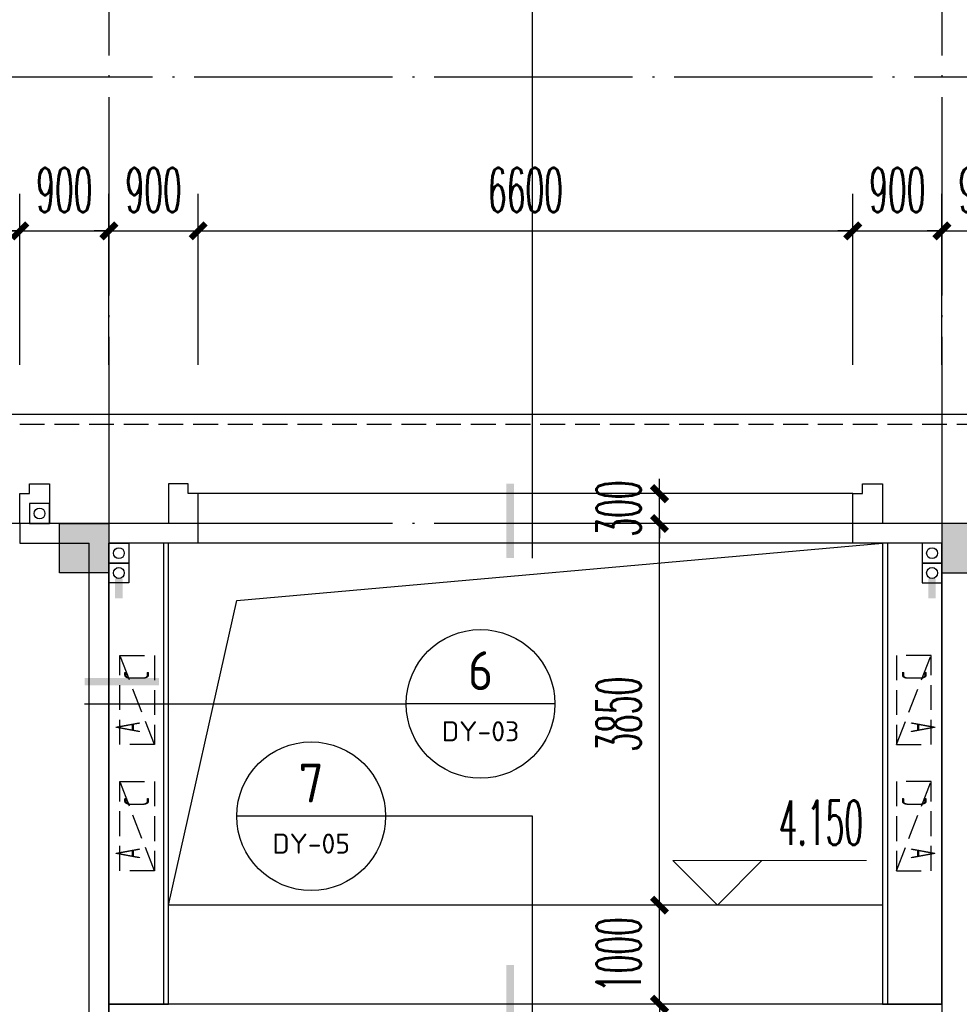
# Model space of a CAD drawing. Extents: x 1779708 to 7299578, y -1121471 to 88434.
# Tile 172 of 256: x 4481917 to 4491392, y -1014693 to -1004763. Entities that reach past the tile are written whole.
import ezdxf
from ezdxf.enums import TextEntityAlignment as Align

# ---------------------------------------------------------------- set-up
doc = ezdxf.new("R2010")
doc.units = 0
doc.header["$LTSCALE"] = 1000
doc.header["$MEASUREMENT"] = 0
doc.linetypes.add('DASH', pattern=[0.35, 0.25, -0.1])
doc.linetypes.add('DOTE', pattern=[2.42, 2, -0.2, 0.02, -0.2])
doc.layers.get('0').update_dxf_attribs({"linetype": 'CONTINUOUS'})
doc.layers.get('Defpoints').update_dxf_attribs({"linetype": 'CONTINUOUS'})
for name, color, linetype in [('11111111111111111111111111111', 50, 'DASH'), ('DIM_IDEN', 3, 'CONTINUOUS'), ('DIM_污水', 3, 'CONTINUOUS'), ('DOTE', 1, 'DOTE'), ('P_PS_DIM', 1, 'CONTINUOUS'), ('PIPE-雨水', 4, 'CONTINUOUS'), ('PUB_DIM', 3, 'CONTINUOUS'), ('PUB_TEXT', 7, 'CONTINUOUS'), ('WALL', 255, 'CONTINUOUS'), ('修改', 6, 'CONTINUOUS'), ('墙柱', 2, 'CONTINUOUS'), ('室外构件', 4, 'CONTINUOUS'), ('栏杆', 6, 'CONTINUOUS'), ('看线', 3, 'CONTINUOUS'), ('空调机位表示', 70, 'CONTINUOUS')]:
    doc.layers.add(name, color=color, linetype=linetype)
doc.layers.add('DIM_ELEV', color=3, linetype='CONTINUOUS', lineweight=13)
doc.styles.add('_TCH_DIM', font='SIMPLEX.shx', dxfattribs={"width": 0.7, "bigfont": 'GBCBIG.shx'})
doc.styles.add('_TCH_DIM_T3', font='SIMPLEX.shx', dxfattribs={"width": 0.494118, "bigfont": 'GBCBIG.shx'})
doc.styles.get("Standard").update_dxf_attribs({"font": 'GBENOR', "bigfont": 'GBCBIG'})
doc.dimstyles.new('_TCH_ARCH&&150', dxfattribs={"dimtxt": 446.25, "dimasz": 150, "dimexe": 375, "dimexo": 450, "dimgap": 189.375, "dimtad": 1, "dimdec": 0, "dimzin": 0, "dimdsep": 46, "dimtxsty": '_TCH_DIM_T3', "dimblk": 'ARCHTICK', "dimcen": 0.09, "dimdle": 225, "dimclrt": 7, "dimazin": 2, "dimtfac": 1, "dimtdec": 0, "dimtix": 1, "dimtmove": 2, "dimatfit": 3, "dimfxl": 250, "dimtolj": 1, "dimtzin": 0, "dimarcsym": 0})

# ---------------------------------------------------------------- blocks, each defined once
blk = doc.blocks.new('A$C159220C3')
at = {"layer": 'DOTE'}
for p, q in [((42800, 149200), (42800, 7200)), ((51200, 149200), (51200, 7200)), ((86800, 64700), (7200, 64700)), ((86800, 60200), (7200, 60200))]:
    blk.add_line(p, q, dxfattribs=at)
blk = doc.blocks.new('A$C46E9187A')
at = {"layer": '空调机位表示', "linetype": 'DASH'}
blk.add_lwpolyline([(0, 0), (0, 350), (900, 350), (900, 0)], close=True, dxfattribs=at)
blk.add_lwpolyline([(0, 0), (900, 350)], dxfattribs=at)
at = {"layer": '空调机位表示', "width": 0.6}
for s, p in [('A', (117.7, 145)), ('C', (650.6, 55.4))]:
    blk.add_text(s, height=250, dxfattribs=at).set_placement(p)
blk = doc.blocks.new('a1')
at = {"layer": '11111111111111111111111111111'}
for p, q in [((59122, 49135.6), (59122, 48935.6)), ((59322, 49135.6), (59122, 49135.6)), ((59322, 48935.6), (59322, 49135.6)), ((59122, 48935.6), (59322, 48935.6))]:
    blk.add_line(p, q, dxfattribs=at)
blk = doc.blocks.new('_ArchTick')
at = {"color": 0, "linetype": 'ByBlock', "const_width": 0.4}
blk.add_lwpolyline([(-0.5, -0.5), (0.5, 0.5)], dxfattribs=at)
blk = doc.blocks.new('*D5086')
at = {"layer": 'Defpoints', "color": 0, "transparency": 16777216}
for p in [(4492117.1, -1006893.3), (4491217.1, -1008693.3), (4492117.1, -1008693.3)]:
    blk.add_point(p, dxfattribs=at)
at = {"layer": 'PUB_DIM', "color": 0, "lineweight": -2, "transparency": 16777216}
for p, q in [((4491217.1, -1008243.3), (4491217.1, -1006518.3)), ((4492117.1, -1008243.3), (4492117.1, -1006518.3)), ((4491217.1, -1006893.3), (4491067.1, -1006893.3)), ((4491217.1, -1006893.3), (4492117.1, -1006893.3)), ((4492117.1, -1006893.3), (4492267.1, -1006893.3))]:
    blk.add_line(p, q, dxfattribs=at)
at = {"layer": 'PUB_DIM', "color": 0, "lineweight": -2, "transparency": 16777216, "xscale": 150, "yscale": 150, "zscale": 150}
blk.add_blockref('_ArchTick', (4491217.1, -1006893.3), dxfattribs=at)
at = {"layer": 'PUB_DIM', "color": 0, "lineweight": -2, "transparency": 16777216, "xscale": 150, "yscale": 150, "zscale": 150, "rotation": 180}
blk.add_blockref('_ArchTick', (4492117.1, -1006893.3), dxfattribs=at)
at = {"layer": 'PUB_DIM', "color": 7, "transparency": 16777216, "insert": (4491667.1, -1006480.8), "char_height": 446.25, "attachment_point": 5, "style": '_TCH_DIM_T3'}
blk.add_mtext('\\A1;900', dxfattribs=at)
blk = doc.blocks.new('*D5087')
at = {"layer": 'Defpoints', "color": 0, "transparency": 16777216}
for p in [(4491217.1, -1006893.3), (4490317.1, -1008693.3), (4491217.1, -1008693.3)]:
    blk.add_point(p, dxfattribs=at)
at = {"layer": 'PUB_DIM', "color": 0, "lineweight": -2, "transparency": 16777216}
for p, q in [((4490317.1, -1008243.3), (4490317.1, -1006518.3)), ((4491217.1, -1008243.3), (4491217.1, -1006518.3)), ((4490317.1, -1006893.3), (4490167.1, -1006893.3)), ((4490317.1, -1006893.3), (4491217.1, -1006893.3)), ((4491217.1, -1006893.3), (4491367.1, -1006893.3))]:
    blk.add_line(p, q, dxfattribs=at)
at = {"layer": 'PUB_DIM', "color": 0, "lineweight": -2, "transparency": 16777216, "xscale": 150, "yscale": 150, "zscale": 150}
blk.add_blockref('_ArchTick', (4490317.1, -1006893.3), dxfattribs=at)
at = {"layer": 'PUB_DIM', "color": 0, "lineweight": -2, "transparency": 16777216, "xscale": 150, "yscale": 150, "zscale": 150, "rotation": 180}
blk.add_blockref('_ArchTick', (4491217.1, -1006893.3), dxfattribs=at)
at = {"layer": 'PUB_DIM', "color": 7, "transparency": 16777216, "insert": (4490767.1, -1006480.8), "char_height": 446.25, "attachment_point": 5, "style": '_TCH_DIM_T3'}
blk.add_mtext('\\A1;900', dxfattribs=at)
blk = doc.blocks.new('*D5088')
at = {"layer": 'Defpoints', "color": 0, "transparency": 16777216}
for p in [(4490317.1, -1006893.3), (4483717.1, -1008693.3), (4490317.1, -1008693.3)]:
    blk.add_point(p, dxfattribs=at)
at = {"layer": 'PUB_DIM', "color": 0, "lineweight": -2, "transparency": 16777216}
for p, q in [((4483717.1, -1008243.3), (4483717.1, -1006518.3)), ((4490317.1, -1008243.3), (4490317.1, -1006518.3)), ((4483492.1, -1006893.3), (4490542.1, -1006893.3))]:
    blk.add_line(p, q, dxfattribs=at)
at = {"layer": 'PUB_DIM', "color": 0, "lineweight": -2, "transparency": 16777216, "xscale": 150, "yscale": 150, "zscale": 150, "rotation": 180}
blk.add_blockref('_ArchTick', (4483717.1, -1006893.3), dxfattribs=at)
at = {"layer": 'PUB_DIM', "color": 0, "lineweight": -2, "transparency": 16777216, "xscale": 150, "yscale": 150, "zscale": 150}
blk.add_blockref('_ArchTick', (4490317.1, -1006893.3), dxfattribs=at)
at = {"layer": 'PUB_DIM', "color": 7, "transparency": 16777216, "insert": (4487017.1, -1006480.8), "char_height": 446.25, "attachment_point": 5, "style": '_TCH_DIM_T3'}
blk.add_mtext('\\A1;6600', dxfattribs=at)
blk = doc.blocks.new('*D5089')
at = {"layer": 'Defpoints', "color": 0, "transparency": 16777216}
for p in [(4483717.1, -1006893.3), (4482817.1, -1008693.3), (4483717.1, -1008693.3)]:
    blk.add_point(p, dxfattribs=at)
at = {"layer": 'PUB_DIM', "color": 0, "lineweight": -2, "transparency": 16777216}
for p, q in [((4482817.1, -1008243.3), (4482817.1, -1006518.3)), ((4483717.1, -1008243.3), (4483717.1, -1006518.3)), ((4482817.1, -1006893.3), (4482667.1, -1006893.3)), ((4482817.1, -1006893.3), (4483717.1, -1006893.3)), ((4483717.1, -1006893.3), (4483867.1, -1006893.3))]:
    blk.add_line(p, q, dxfattribs=at)
at = {"layer": 'PUB_DIM', "color": 0, "lineweight": -2, "transparency": 16777216, "xscale": 150, "yscale": 150, "zscale": 150}
blk.add_blockref('_ArchTick', (4482817.1, -1006893.3), dxfattribs=at)
at = {"layer": 'PUB_DIM', "color": 0, "lineweight": -2, "transparency": 16777216, "xscale": 150, "yscale": 150, "zscale": 150, "rotation": 180}
blk.add_blockref('_ArchTick', (4483717.1, -1006893.3), dxfattribs=at)
at = {"layer": 'PUB_DIM', "color": 7, "transparency": 16777216, "insert": (4483267.1, -1006480.8), "char_height": 446.25, "attachment_point": 5, "style": '_TCH_DIM_T3'}
blk.add_mtext('\\A1;900', dxfattribs=at)
blk = doc.blocks.new('*D5090')
at = {"layer": 'Defpoints', "color": 0, "transparency": 16777216}
for p in [(4482817.1, -1006893.3), (4481917.1, -1008693.3), (4482817.1, -1008693.3)]:
    blk.add_point(p, dxfattribs=at)
at = {"layer": 'PUB_DIM', "color": 0, "lineweight": -2, "transparency": 16777216}
for p, q in [((4481917.1, -1008243.3), (4481917.1, -1006518.3)), ((4482817.1, -1008243.3), (4482817.1, -1006518.3)), ((4481917.1, -1006893.3), (4481767.1, -1006893.3)), ((4481917.1, -1006893.3), (4482817.1, -1006893.3)), ((4482817.1, -1006893.3), (4482967.1, -1006893.3))]:
    blk.add_line(p, q, dxfattribs=at)
at = {"layer": 'PUB_DIM', "color": 0, "lineweight": -2, "transparency": 16777216, "xscale": 150, "yscale": 150, "zscale": 150}
blk.add_blockref('_ArchTick', (4481917.1, -1006893.3), dxfattribs=at)
at = {"layer": 'PUB_DIM', "color": 0, "lineweight": -2, "transparency": 16777216, "xscale": 150, "yscale": 150, "zscale": 150, "rotation": 180}
blk.add_blockref('_ArchTick', (4482817.1, -1006893.3), dxfattribs=at)
at = {"layer": 'PUB_DIM', "color": 7, "transparency": 16777216, "insert": (4482367.1, -1006480.8), "char_height": 446.25, "attachment_point": 5, "style": '_TCH_DIM_T3'}
blk.add_mtext('\\A1;900', dxfattribs=at)
blk = doc.blocks.new('*D5091')
at = {"layer": 'Defpoints', "color": 0, "transparency": 16777216}
for p in [(4481917.1, -1006893.3), (4475317.1, -1008693.3), (4481917.1, -1008693.3)]:
    blk.add_point(p, dxfattribs=at)
at = {"layer": 'PUB_DIM', "color": 0, "lineweight": -2, "transparency": 16777216}
for p, q in [((4475317.1, -1008243.3), (4475317.1, -1006518.3)), ((4481917.1, -1008243.3), (4481917.1, -1006518.3)), ((4475092.1, -1006893.3), (4482142.1, -1006893.3))]:
    blk.add_line(p, q, dxfattribs=at)
at = {"layer": 'PUB_DIM', "color": 0, "lineweight": -2, "transparency": 16777216, "xscale": 150, "yscale": 150, "zscale": 150, "rotation": 180}
blk.add_blockref('_ArchTick', (4475317.1, -1006893.3), dxfattribs=at)
at = {"layer": 'PUB_DIM', "color": 0, "lineweight": -2, "transparency": 16777216, "xscale": 150, "yscale": 150, "zscale": 150}
blk.add_blockref('_ArchTick', (4481917.1, -1006893.3), dxfattribs=at)
at = {"layer": 'PUB_DIM', "color": 7, "transparency": 16777216, "insert": (4478617.1, -1006480.8), "char_height": 446.25, "attachment_point": 5, "style": '_TCH_DIM_T3'}
blk.add_mtext('\\A1;6600', dxfattribs=at)
blk = doc.blocks.new('*D6795')
at = {"layer": 'Defpoints', "color": 0, "transparency": 16777216}
for p in [(4488368.9, -1009543.3), (4490317.1, -1009543.3), (4490317.1, -1009843.3)]:
    blk.add_point(p, dxfattribs=at)
at = {"layer": 'PUB_DIM', "color": 0, "lineweight": -2, "transparency": 16777216}
for p, q in [((4488368.9, -1009543.3), (4488368.9, -1009393.3)), ((4489867.1, -1009543.3), (4487993.9, -1009543.3)), ((4488368.9, -1009843.3), (4488368.9, -1009543.3)), ((4489867.1, -1009843.3), (4487993.9, -1009843.3)), ((4488368.9, -1009843.3), (4488368.9, -1009993.3))]:
    blk.add_line(p, q, dxfattribs=at)
at = {"layer": 'PUB_DIM', "color": 0, "lineweight": -2, "transparency": 16777216, "xscale": 150, "yscale": 150, "zscale": 150}
for p, rotation in [((4488368.9, -1009543.3), 270), ((4488368.9, -1009843.3), 90)]:
    blk.add_blockref('_ArchTick', p, dxfattribs=dict(at, rotation=rotation))
at = {"layer": 'PUB_DIM', "color": 7, "transparency": 16777216, "insert": (4487956.4, -1009693.3), "char_height": 446.25, "attachment_point": 5, "rotation": 90, "style": '_TCH_DIM_T3'}
blk.add_mtext('\\A1;300', dxfattribs=at)
blk = doc.blocks.new('*D6796')
at = {"layer": 'Defpoints', "color": 0, "transparency": 16777216}
for p in [(4488368.9, -1009843.3), (4490317.1, -1009843.3), (4490317.1, -1013693.3)]:
    blk.add_point(p, dxfattribs=at)
at = {"layer": 'PUB_DIM', "color": 0, "lineweight": -2, "transparency": 16777216}
for p, q in [((4488368.9, -1013918.3), (4488368.9, -1009618.3)), ((4489867.1, -1009843.3), (4487993.9, -1009843.3)), ((4489867.1, -1013693.3), (4487993.9, -1013693.3))]:
    blk.add_line(p, q, dxfattribs=at)
at = {"layer": 'PUB_DIM', "color": 0, "lineweight": -2, "transparency": 16777216, "xscale": 150, "yscale": 150, "zscale": 150}
for p, rotation in [((4488368.9, -1009843.3), 90), ((4488368.9, -1013693.3), 270)]:
    blk.add_blockref('_ArchTick', p, dxfattribs=dict(at, rotation=rotation))
at = {"layer": 'PUB_DIM', "color": 7, "transparency": 16777216, "insert": (4487956.4, -1011768.3), "char_height": 446.25, "attachment_point": 5, "rotation": 90, "style": '_TCH_DIM_T3'}
blk.add_mtext('\\A1;3850', dxfattribs=at)
blk = doc.blocks.new('*D6797')
at = {"layer": 'Defpoints', "color": 0, "transparency": 16777216}
for p in [(4488368.9, -1013693.3), (4490317.1, -1013693.3), (4490317.1, -1014693.3)]:
    blk.add_point(p, dxfattribs=at)
at = {"layer": 'PUB_DIM', "color": 0, "lineweight": -2, "transparency": 16777216}
for p, q in [((4488368.9, -1013693.3), (4488368.9, -1013543.3)), ((4489867.1, -1013693.3), (4487993.9, -1013693.3)), ((4488368.9, -1014693.3), (4488368.9, -1013693.3)), ((4489867.1, -1014693.3), (4487993.9, -1014693.3)), ((4488368.9, -1014693.3), (4488368.9, -1014843.3))]:
    blk.add_line(p, q, dxfattribs=at)
at = {"layer": 'PUB_DIM', "color": 0, "lineweight": -2, "transparency": 16777216, "xscale": 150, "yscale": 150, "zscale": 150}
for p, rotation in [((4488368.9, -1013693.3), 270), ((4488368.9, -1014693.3), 90)]:
    blk.add_blockref('_ArchTick', p, dxfattribs=dict(at, rotation=rotation))
at = {"layer": 'PUB_DIM', "color": 7, "transparency": 16777216, "insert": (4487956.4, -1014193.3), "char_height": 446.25, "attachment_point": 5, "rotation": 90, "style": '_TCH_DIM_T3'}
blk.add_mtext('\\A1;1000', dxfattribs=at)

msp = doc.modelspace()

# ---------------------------------------------------------------- hatches: boundary and pattern name
at = {"layer": '墙柱'}
h = msp.add_hatch(color=256, dxfattribs=at)
h.paths.add_polyline_path([(4476347.1, -937943.3), (4476347.1, -938243.3), (4475447.1, -938243.3), (4475447.1, -937943.3)])
h.paths.add_polyline_path([(4474277.1, -935643.3), (4474877.1, -935643.3), (4474877.1, -936043.3), (4474277.1, -936043.3)])
h.paths.add_polyline_path([(4524317.1, -1005043.3), (4524917.1, -1005043.3), (4524917.1, -1005643.3), (4524317.1, -1005643.3)])
h.paths.add_polyline_path([(4516217.1, -1005043.3), (4516817.1, -1005043.3), (4516817.1, -1005643.3), (4516217.1, -1005643.3)])
h.paths.add_polyline_path([(4524317.1, -995843.3), (4524917.1, -995843.3), (4524917.1, -996443.3), (4524317.1, -996443.3)])
h.paths.add_polyline_path([(4516217.1, -995843.3), (4516817.1, -995843.3), (4516817.1, -996443.3), (4516217.1, -996443.3)])
h.paths.add_polyline_path([(4524317.1, -987243.3), (4524917.1, -987243.3), (4524917.1, -987843.3), (4524317.1, -987843.3)])
h.paths.add_polyline_path([(4516217.1, -987243.3), (4516817.1, -987243.3), (4516817.1, -987843.3), (4516217.1, -987843.3)])
h.paths.add_polyline_path([(4524317.1, -978043.3), (4524917.1, -978043.3), (4524917.1, -978643.3), (4524317.1, -978643.3)])
h.paths.add_polyline_path([(4516217.1, -978043.3), (4516817.1, -978043.3), (4516817.1, -978643.3), (4516217.1, -978643.3)])
h.paths.add_polyline_path([(4449717.1, -973843.3), (4450217.1, -973843.3), (4450217.1, -973343.3), (4449717.1, -973343.3)])
h.paths.add_polyline_path([(4449717.1, -967593.3), (4450217.1, -967593.3), (4450217.1, -967093.3), (4449717.1, -967093.3)])
h.paths.add_polyline_path([(4449717.1, -961043.3), (4450217.1, -961043.3), (4450217.1, -960543.3), (4449717.1, -960543.3)])
h.paths.add_polyline_path([(4524117.1, -932143.3), (4524817.1, -932143.3), (4524817.1, -932643.3), (4524117.1, -932643.3)])
h.paths.add_polyline_path([(4474067.1, -964543.3), (4474767.1, -964543.3), (4474767.1, -964043.3), (4474067.1, -964043.3)])
h.paths.add_polyline_path([(4516067.1, -932143.3), (4516767.1, -932143.3), (4516767.1, -932643.3), (4516067.1, -932643.3)])
h.paths.add_polyline_path([(4474067.1, -932143.3), (4474767.1, -932143.3), (4474767.1, -932643.3), (4474067.1, -932643.3)])
h.paths.add_polyline_path([(4449717.1, -955193.3), (4450217.1, -955193.3), (4450217.1, -954693.3), (4449717.1, -954693.3)])
h.paths.add_polyline_path([(4503717.1, -922843.3), (4504217.1, -922843.3), (4504217.1, -923343.3), (4503717.1, -923343.3)])
h.paths.add_polyline_path([(4465817.1, -973843.3), (4466317.1, -973843.3), (4466317.1, -973343.3), (4465817.1, -973343.3)])
h.paths.add_polyline_path([(4474117.1, -973843.3), (4474717.1, -973843.3), (4474717.1, -973343.3), (4474117.1, -973343.3)])
h.paths.add_polyline_path([(4491217.1, -964643.3), (4491817.1, -964643.3), (4491817.1, -964043.3), (4491217.1, -964043.3)])
h.paths.add_polyline_path([(4507717.1, -955843.3), (4508317.1, -955843.3), (4508317.1, -955243.3), (4507717.1, -955243.3)])
h.paths.add_polyline_path([(4462217.1, -967693.3), (4462717.1, -967693.3), (4462717.1, -966993.3), (4462217.1, -966993.3)])
h.paths.add_polyline_path([(4515917.1, -959943.3), (4516417.1, -959943.3), (4516417.1, -959443.3), (4515917.1, -959443.3)])
h.paths.add_polyline_path([(4465717.1, -935643.3), (4466317.1, -935643.3), (4466317.1, -936143.3), (4465717.1, -936143.3)])
h.paths.add_polyline_path([(4469917.1, -942243.3), (4470417.1, -942243.3), (4470417.1, -942743.3), (4469917.1, -942743.3)])
h.paths.add_polyline_path([(4469917.1, -948843.3), (4470417.1, -948843.3), (4470417.1, -949343.3), (4469917.1, -949343.3)])
h.paths.add_polyline_path([(4462217.1, -954593.3), (4462717.1, -954593.3), (4462717.1, -955293.3), (4462217.1, -955293.3)])
h.paths.add_polyline_path([(4469917.1, -961043.3), (4470417.1, -961043.3), (4470417.1, -960543.3), (4469917.1, -960543.3)])
h.paths.add_polyline_path([(4462217.1, -973843.3), (4462717.1, -973843.3), (4462717.1, -973343.3), (4462217.1, -973343.3)])
h.paths.add_polyline_path([(4504117.1, -947343.3), (4503617.1, -947343.3), (4503617.1, -947843.3), (4504117.1, -947843.3)])
h.paths.add_polyline_path([(4524117.1, -964543.3), (4524817.1, -964543.3), (4524817.1, -964043.3), (4524117.1, -964043.3)])
h.paths.add_polyline_path([(4457617.1, -935643.3), (4458117.1, -935643.3), (4458117.1, -936143.3), (4457617.1, -936143.3)])
h.paths.add_polyline_path([(4516067.1, -947243.3), (4516767.1, -947243.3), (4516767.1, -947843.3), (4516067.1, -947843.3)])
h.paths.add_polyline_path([(4524117.1, -947843.3), (4524817.1, -947843.3), (4524817.1, -947243.3), (4524117.1, -947243.3)])
h.paths.add_polyline_path([(4507717.1, -947843.3), (4508317.1, -947843.3), (4508317.1, -947243.3), (4507717.1, -947243.3)])
h.paths.add_polyline_path([(4515917.1, -955743.3), (4516417.1, -955743.3), (4516417.1, -955243.3), (4515917.1, -955243.3)])
h.paths.add_polyline_path([(4503617.1, -955743.3), (4504117.1, -955743.3), (4504117.1, -955243.3), (4503617.1, -955243.3)])
h.paths.add_polyline_path([(4499367.1, -935643.3), (4499867.1, -935643.3), (4499867.1, -936143.3), (4499367.1, -936143.3)])
h.paths.add_polyline_path([(4495417.1, -973843.3), (4495917.1, -973843.3), (4495917.1, -973343.3), (4495417.1, -973343.3)])
h.paths.add_polyline_path([(4491717.1, -961043.3), (4491217.1, -961043.3), (4491217.1, -960543.3), (4491717.1, -960543.3)])
h.paths.add_polyline_path([(4491717.1, -973843.3), (4491217.1, -973843.3), (4491217.1, -973343.3), (4491717.1, -973343.3)])
h.paths.add_polyline_path([(4474117.1, -961043.3), (4474617.1, -961043.3), (4474617.1, -960543.3), (4474117.1, -960543.3)])
h.paths.add_polyline_path([(4469917.1, -954693.3), (4470417.1, -954693.3), (4470417.1, -955193.3), (4469917.1, -955193.3)])
h.paths.add_polyline_path([(4462217.1, -960343.3), (4462717.1, -960343.3), (4462717.1, -961043.3), (4462217.1, -961043.3)])
h.paths.add_polyline_path([(4465717.1, -948843.3), (4466317.1, -948843.3), (4466317.1, -949343.3), (4465717.1, -949343.3)])
h.paths.add_polyline_path([(4457317.1, -948843.3), (4457917.1, -948843.3), (4457917.1, -949343.3), (4457317.1, -949343.3)])
h.paths.add_polyline_path([(4449717.1, -948843.3), (4450217.1, -948843.3), (4450217.1, -949343.3), (4449717.1, -949343.3)])
h.paths.add_polyline_path([(4465717.1, -942143.3), (4466317.1, -942143.3), (4466317.1, -942743.3), (4465717.1, -942743.3)])
h.paths.add_polyline_path([(4457617.1, -942143.3), (4458117.1, -942143.3), (4458117.1, -942743.3), (4457617.1, -942743.3)])
h.paths.add_polyline_path([(4524117.1, -961343.3), (4524817.1, -961343.3), (4524817.1, -960843.3), (4524117.1, -960843.3)])
h.paths.add_polyline_path([(4524317.1, -973843.3), (4524817.1, -973843.3), (4524817.1, -973343.3), (4524317.1, -973343.3)])
h.paths.add_polyline_path([(4516067.1, -964743.3), (4516767.1, -964743.3), (4516767.1, -964043.3), (4516067.1, -964043.3)])
h.paths.add_polyline_path([(4516017.1, -973843.3), (4516817.1, -973843.3), (4516817.1, -973343.3), (4516017.1, -973343.3)])
h.paths.add_polyline_path([(4507667.1, -964743.3), (4508367.1, -964743.3), (4508367.1, -964043.3), (4507667.1, -964043.3)])
h.paths.add_polyline_path([(4507717.1, -973843.3), (4508317.1, -973843.3), (4508317.1, -973343.3), (4507717.1, -973343.3)])
h.paths.add_polyline_path([(4499367.1, -961043.3), (4499867.1, -961043.3), (4499867.1, -960543.3), (4499367.1, -960543.3)])
h.paths.add_polyline_path([(4499267.1, -964543.3), (4499967.1, -964543.3), (4499967.1, -964043.3), (4499267.1, -964043.3)])
h.paths.add_polyline_path([(4499367.1, -973843.3), (4499867.1, -973843.3), (4499867.1, -973343.3), (4499367.1, -973343.3)])
h.paths.add_polyline_path([(4482317.1, -961043.3), (4482817.1, -961043.3), (4482817.1, -960543.3), (4482317.1, -960543.3)])
h.paths.add_polyline_path([(4482217.1, -964643.3), (4482817.1, -964643.3), (4482817.1, -964043.3), (4482217.1, -964043.3)])
h.paths.add_polyline_path([(4465717.1, -964643.3), (4466317.1, -964643.3), (4466317.1, -964043.3), (4465717.1, -964043.3)])
h.paths.add_polyline_path([(4482317.1, -973843.3), (4482817.1, -973843.3), (4482817.1, -973343.3), (4482317.1, -973343.3)])
h.paths.add_polyline_path([(4516067.1, -935643.3), (4516767.1, -935643.3), (4516767.1, -936243.3), (4516067.1, -936243.3)])
h.paths.add_polyline_path([(4524117.1, -922843.3), (4524817.1, -922843.3), (4524817.1, -923343.3), (4524117.1, -923343.3)])
h.paths.add_polyline_path([(4516117.1, -922843.3), (4516717.1, -922843.3), (4516717.1, -923343.3), (4516117.1, -923343.3)])
h.paths.add_polyline_path([(4507717.1, -935643.3), (4508317.1, -935643.3), (4508317.1, -936243.3), (4507717.1, -936243.3)])
h.paths.add_polyline_path([(4507667.1, -932143.3), (4508367.1, -932143.3), (4508367.1, -932643.3), (4507667.1, -932643.3)])
h.paths.add_polyline_path([(4507767.1, -922843.3), (4508267.1, -922843.3), (4508267.1, -923343.3), (4507767.1, -923343.3)])
h.paths.add_polyline_path([(4499317.1, -932043.3), (4499917.1, -932043.3), (4499917.1, -932643.3), (4499317.1, -932643.3)])
h.paths.add_polyline_path([(4499317.1, -922843.3), (4499917.1, -922843.3), (4499917.1, -923343.3), (4499317.1, -923343.3)])
h.paths.add_polyline_path([(4491217.1, -935643.3), (4491717.1, -935643.3), (4491717.1, -936143.3), (4491217.1, -936143.3)])
h.paths.add_polyline_path([(4491217.1, -932043.3), (4491817.1, -932043.3), (4491817.1, -932643.3), (4491217.1, -932643.3)])
h.paths.add_polyline_path([(4482317.1, -935643.3), (4482817.1, -935643.3), (4482817.1, -936143.3), (4482317.1, -936143.3)])
h.paths.add_polyline_path([(4482217.1, -932043.3), (4482817.1, -932043.3), (4482817.1, -932643.3), (4482217.1, -932643.3)])
h.paths.add_polyline_path([(4449217.1, -935343.3), (4449917.1, -935343.3), (4449917.1, -935843.3), (4449217.1, -935843.3)])
h.paths.add_polyline_path([(4449217.1, -932143.3), (4449917.1, -932143.3), (4449917.1, -932643.3), (4449217.1, -932643.3)])
h.paths.add_polyline_path([(4457267.1, -932143.3), (4457967.1, -932143.3), (4457967.1, -932643.3), (4457267.1, -932643.3)])
h.paths.add_polyline_path([(4465717.1, -932043.3), (4466317.1, -932043.3), (4466317.1, -932643.3), (4465717.1, -932643.3)])
h.paths.add_polyline_path([(4491217.1, -922843.3), (4491717.1, -922843.3), (4491717.1, -923343.3), (4491217.1, -923343.3)])
h.paths.add_polyline_path([(4482317.1, -922843.3), (4482817.1, -922843.3), (4482817.1, -923343.3), (4482317.1, -923343.3)])
h.paths.add_polyline_path([(4474117.1, -922843.3), (4474717.1, -922843.3), (4474717.1, -923343.3), (4474117.1, -923343.3)])
h.paths.add_polyline_path([(4465717.1, -922843.3), (4466317.1, -922843.3), (4466317.1, -923343.3), (4465717.1, -923343.3)])
h.paths.add_polyline_path([(4457267.1, -922843.3), (4457967.1, -922843.3), (4457967.1, -923343.3), (4457267.1, -923343.3)])
h.paths.add_polyline_path([(4449217.1, -922843.3), (4449717.1, -922843.3), (4449717.1, -923343.3), (4449217.1, -923343.3)])
h.paths.add_polyline_path([(4524117.1, -935643.3), (4524817.1, -935643.3), (4524817.1, -936243.3), (4524117.1, -936243.3)])
h.paths.add_polyline_path([(4449717.1, -1009843.3), (4450217.1, -1009843.3), (4450217.1, -1010343.3), (4449717.1, -1010343.3)])
h.paths.add_polyline_path([(4449717.1, -1016093.3), (4450217.1, -1016093.3), (4450217.1, -1016593.3), (4449717.1, -1016593.3)])
h.paths.add_polyline_path([(4449717.1, -1022643.3), (4450217.1, -1022643.3), (4450217.1, -1023143.3), (4449717.1, -1023143.3)])
h.paths.add_polyline_path([(4524117.1, -1051543.3), (4524817.1, -1051543.3), (4524817.1, -1051043.3), (4524117.1, -1051043.3)])
h.paths.add_polyline_path([(4474067.1, -1019143.3), (4474767.1, -1019143.3), (4474767.1, -1019643.3), (4474067.1, -1019643.3)])
h.paths.add_polyline_path([(4516067.1, -1051543.3), (4516767.1, -1051543.3), (4516767.1, -1051043.3), (4516067.1, -1051043.3)])
h.paths.add_polyline_path([(4474067.1, -1051543.3), (4474767.1, -1051543.3), (4474767.1, -1051043.3), (4474067.1, -1051043.3)])
h.paths.add_polyline_path([(4449717.1, -1028493.3), (4450217.1, -1028493.3), (4450217.1, -1028993.3), (4449717.1, -1028993.3)])
h.paths.add_polyline_path([(4476347.1, -1045743.3), (4476347.1, -1045443.3), (4475447.1, -1045443.3), (4475447.1, -1045743.3)])
h.paths.add_polyline_path([(4503717.1, -1060843.3), (4504217.1, -1060843.3), (4504217.1, -1060343.3), (4503717.1, -1060343.3)])
h.paths.add_polyline_path([(4465817.1, -1009843.3), (4466317.1, -1009843.3), (4466317.1, -1010343.3), (4465817.1, -1010343.3)])
h.paths.add_polyline_path([(4474117.1, -1009843.3), (4474717.1, -1009843.3), (4474717.1, -1010343.3), (4474117.1, -1010343.3)])
h.paths.add_polyline_path([(4491217.1, -1019043.3), (4491817.1, -1019043.3), (4491817.1, -1019643.3), (4491217.1, -1019643.3)])
h.paths.add_polyline_path([(4507717.1, -1027843.3), (4508317.1, -1027843.3), (4508317.1, -1028443.3), (4507717.1, -1028443.3)])
h.paths.add_polyline_path([(4462217.1, -1015993.3), (4462717.1, -1015993.3), (4462717.1, -1016693.3), (4462217.1, -1016693.3)])
h.paths.add_polyline_path([(4515917.1, -1023743.3), (4516417.1, -1023743.3), (4516417.1, -1024243.3), (4515917.1, -1024243.3)])
h.paths.add_polyline_path([(4465717.1, -1048043.3), (4466317.1, -1048043.3), (4466317.1, -1047543.3), (4465717.1, -1047543.3)])
h.paths.add_polyline_path([(4469917.1, -1041443.3), (4470417.1, -1041443.3), (4470417.1, -1040943.3), (4469917.1, -1040943.3)])
h.paths.add_polyline_path([(4469917.1, -1034843.3), (4470417.1, -1034843.3), (4470417.1, -1034343.3), (4469917.1, -1034343.3)])
h.paths.add_polyline_path([(4462217.1, -1029093.3), (4462717.1, -1029093.3), (4462717.1, -1028393.3), (4462217.1, -1028393.3)])
h.paths.add_polyline_path([(4469917.1, -1022643.3), (4470417.1, -1022643.3), (4470417.1, -1023143.3), (4469917.1, -1023143.3)])
h.paths.add_polyline_path([(4462217.1, -1009843.3), (4462717.1, -1009843.3), (4462717.1, -1010343.3), (4462217.1, -1010343.3)])
h.paths.add_polyline_path([(4504117.1, -1036343.3), (4503617.1, -1036343.3), (4503617.1, -1035843.3), (4504117.1, -1035843.3)])
h.paths.add_polyline_path([(4524117.1, -1019143.3), (4524817.1, -1019143.3), (4524817.1, -1019643.3), (4524117.1, -1019643.3)])
h.paths.add_polyline_path([(4457617.1, -1048043.3), (4458117.1, -1048043.3), (4458117.1, -1047543.3), (4457617.1, -1047543.3)])
h.paths.add_polyline_path([(4516067.1, -1036443.3), (4516767.1, -1036443.3), (4516767.1, -1035843.3), (4516067.1, -1035843.3)])
h.paths.add_polyline_path([(4524117.1, -1035843.3), (4524817.1, -1035843.3), (4524817.1, -1036443.3), (4524117.1, -1036443.3)])
h.paths.add_polyline_path([(4507717.1, -1035843.3), (4508317.1, -1035843.3), (4508317.1, -1036443.3), (4507717.1, -1036443.3)])
h.paths.add_polyline_path([(4515917.1, -1027943.3), (4516417.1, -1027943.3), (4516417.1, -1028443.3), (4515917.1, -1028443.3)])
h.paths.add_polyline_path([(4503617.1, -1027943.3), (4504117.1, -1027943.3), (4504117.1, -1028443.3), (4503617.1, -1028443.3)])
h.paths.add_polyline_path([(4499367.1, -1048043.3), (4499867.1, -1048043.3), (4499867.1, -1047543.3), (4499367.1, -1047543.3)])
h.paths.add_polyline_path([(4495417.1, -1009843.3), (4495917.1, -1009843.3), (4495917.1, -1010343.3), (4495417.1, -1010343.3)])
h.paths.add_polyline_path([(4491717.1, -1022643.3), (4491217.1, -1022643.3), (4491217.1, -1023143.3), (4491717.1, -1023143.3)])
h.paths.add_polyline_path([(4491717.1, -1009843.3), (4491217.1, -1009843.3), (4491217.1, -1010343.3), (4491717.1, -1010343.3)])
h.paths.add_polyline_path([(4474117.1, -1022643.3), (4474617.1, -1022643.3), (4474617.1, -1023143.3), (4474117.1, -1023143.3)])
h.paths.add_polyline_path([(4469917.1, -1028993.3), (4470417.1, -1028993.3), (4470417.1, -1028493.3), (4469917.1, -1028493.3)])
h.paths.add_polyline_path([(4462217.1, -1023343.3), (4462717.1, -1023343.3), (4462717.1, -1022643.3), (4462217.1, -1022643.3)])
h.paths.add_polyline_path([(4465717.1, -1034843.3), (4466317.1, -1034843.3), (4466317.1, -1034343.3), (4465717.1, -1034343.3)])
h.paths.add_polyline_path([(4457317.1, -1034843.3), (4457917.1, -1034843.3), (4457917.1, -1034343.3), (4457317.1, -1034343.3)])
h.paths.add_polyline_path([(4449717.1, -1034843.3), (4450217.1, -1034843.3), (4450217.1, -1034343.3), (4449717.1, -1034343.3)])
h.paths.add_polyline_path([(4465717.1, -1041543.3), (4466317.1, -1041543.3), (4466317.1, -1040943.3), (4465717.1, -1040943.3)])
h.paths.add_polyline_path([(4457617.1, -1041543.3), (4458117.1, -1041543.3), (4458117.1, -1040943.3), (4457617.1, -1040943.3)])
h.paths.add_polyline_path([(4524117.1, -1022343.3), (4524817.1, -1022343.3), (4524817.1, -1022843.3), (4524117.1, -1022843.3)])
h.paths.add_polyline_path([(4524317.1, -1009843.3), (4524817.1, -1009843.3), (4524817.1, -1010343.3), (4524317.1, -1010343.3)])
h.paths.add_polyline_path([(4516067.1, -1018943.3), (4516767.1, -1018943.3), (4516767.1, -1019643.3), (4516067.1, -1019643.3)])
h.paths.add_polyline_path([(4516017.1, -1009843.3), (4516817.1, -1009843.3), (4516817.1, -1010343.3), (4516017.1, -1010343.3)])
h.paths.add_polyline_path([(4507667.1, -1018943.3), (4508367.1, -1018943.3), (4508367.1, -1019643.3), (4507667.1, -1019643.3)])
h.paths.add_polyline_path([(4507717.1, -1009843.3), (4508317.1, -1009843.3), (4508317.1, -1010343.3), (4507717.1, -1010343.3)])
h.paths.add_polyline_path([(4499367.1, -1022643.3), (4499867.1, -1022643.3), (4499867.1, -1023143.3), (4499367.1, -1023143.3)])
h.paths.add_polyline_path([(4499267.1, -1019143.3), (4499967.1, -1019143.3), (4499967.1, -1019643.3), (4499267.1, -1019643.3)])
h.paths.add_polyline_path([(4499367.1, -1009843.3), (4499867.1, -1009843.3), (4499867.1, -1010343.3), (4499367.1, -1010343.3)])
h.paths.add_polyline_path([(4482317.1, -1022643.3), (4482817.1, -1022643.3), (4482817.1, -1023143.3), (4482317.1, -1023143.3)])
h.paths.add_polyline_path([(4482217.1, -1019043.3), (4482817.1, -1019043.3), (4482817.1, -1019643.3), (4482217.1, -1019643.3)])
h.paths.add_polyline_path([(4465717.1, -1019043.3), (4466317.1, -1019043.3), (4466317.1, -1019643.3), (4465717.1, -1019643.3)])
h.paths.add_polyline_path([(4482317.1, -1009843.3), (4482817.1, -1009843.3), (4482817.1, -1010343.3), (4482317.1, -1010343.3)])
h.paths.add_polyline_path([(4516067.1, -1048043.3), (4516767.1, -1048043.3), (4516767.1, -1047443.3), (4516067.1, -1047443.3)])
h.paths.add_polyline_path([(4524117.1, -1060843.3), (4524817.1, -1060843.3), (4524817.1, -1060343.3), (4524117.1, -1060343.3)])
h.paths.add_polyline_path([(4516117.1, -1060843.3), (4516717.1, -1060843.3), (4516717.1, -1060343.3), (4516117.1, -1060343.3)])
h.paths.add_polyline_path([(4507717.1, -1048043.3), (4508317.1, -1048043.3), (4508317.1, -1047443.3), (4507717.1, -1047443.3)])
h.paths.add_polyline_path([(4507667.1, -1051543.3), (4508367.1, -1051543.3), (4508367.1, -1051043.3), (4507667.1, -1051043.3)])
h.paths.add_polyline_path([(4507767.1, -1060843.3), (4508267.1, -1060843.3), (4508267.1, -1060343.3), (4507767.1, -1060343.3)])
h.paths.add_polyline_path([(4499317.1, -1051643.3), (4499917.1, -1051643.3), (4499917.1, -1051043.3), (4499317.1, -1051043.3)])
h.paths.add_polyline_path([(4499317.1, -1060843.3), (4499917.1, -1060843.3), (4499917.1, -1060343.3), (4499317.1, -1060343.3)])
h.paths.add_polyline_path([(4491217.1, -1048043.3), (4491717.1, -1048043.3), (4491717.1, -1047543.3), (4491217.1, -1047543.3)])
h.paths.add_polyline_path([(4491217.1, -1051643.3), (4491817.1, -1051643.3), (4491817.1, -1051043.3), (4491217.1, -1051043.3)])
h.paths.add_polyline_path([(4482317.1, -1048043.3), (4482817.1, -1048043.3), (4482817.1, -1047543.3), (4482317.1, -1047543.3)])
h.paths.add_polyline_path([(4474277.1, -1048043.3), (4474877.1, -1048043.3), (4474877.1, -1047643.3), (4474277.1, -1047643.3)])
h.paths.add_polyline_path([(4482217.1, -1051643.3), (4482817.1, -1051643.3), (4482817.1, -1051043.3), (4482217.1, -1051043.3)])
h.paths.add_polyline_path([(4449217.1, -1048343.3), (4449917.1, -1048343.3), (4449917.1, -1047843.3), (4449217.1, -1047843.3)])
h.paths.add_polyline_path([(4449217.1, -1051543.3), (4449917.1, -1051543.3), (4449917.1, -1051043.3), (4449217.1, -1051043.3)])
h.paths.add_polyline_path([(4457267.1, -1051543.3), (4457967.1, -1051543.3), (4457967.1, -1051043.3), (4457267.1, -1051043.3)])
h.paths.add_polyline_path([(4465717.1, -1051643.3), (4466317.1, -1051643.3), (4466317.1, -1051043.3), (4465717.1, -1051043.3)])
h.paths.add_polyline_path([(4491217.1, -1060843.3), (4491717.1, -1060843.3), (4491717.1, -1060343.3), (4491217.1, -1060343.3)])
h.paths.add_polyline_path([(4482317.1, -1060843.3), (4482817.1, -1060843.3), (4482817.1, -1060343.3), (4482317.1, -1060343.3)])
h.paths.add_polyline_path([(4474117.1, -1060843.3), (4474717.1, -1060843.3), (4474717.1, -1060343.3), (4474117.1, -1060343.3)])
h.paths.add_polyline_path([(4465717.1, -1060843.3), (4466317.1, -1060843.3), (4466317.1, -1060343.3), (4465717.1, -1060343.3)])
h.paths.add_polyline_path([(4457267.1, -1060843.3), (4457967.1, -1060843.3), (4457967.1, -1060343.3), (4457267.1, -1060343.3)])
h.paths.add_polyline_path([(4449217.1, -1060843.3), (4449717.1, -1060843.3), (4449717.1, -1060343.3), (4449217.1, -1060343.3)])
h.paths.add_polyline_path([(4524117.1, -1048043.3), (4524817.1, -1048043.3), (4524817.1, -1047443.3), (4524117.1, -1047443.3)])

# ---------------------------------------------------------------- linework, layer by layer
at = {"layer": 'DIM_ELEV'}
for p, q in [((4488952.2, -1013693.3), (4488502.2, -1013243.3)), ((4488502.2, -1013243.3), (4490456.6, -1013243.3)), ((4488952.2, -1013693.3), (4489402.2, -1013243.3))]:
    msp.add_line(p, q, dxfattribs=at)
at = {"layer": 'DIM_IDEN'}
for p, q in [((4487088.5, -1010193.3), (4487088.5, -1002220.1)), ((4482571, -1011663.6), (4484163.4, -1011663.6)), ((4484163.4, -1011663.6), (4485814.2, -1011663.6)), ((4487314.2, -1011663.6), (4485814.2, -1011663.6)), ((4485606.2, -1012796.5), (4484106.2, -1012796.5)), ((4487088.5, -1012796.5), (4485606.2, -1012796.5)), ((4487088.5, -1015048.5), (4487088.5, -1012796.5))]:
    msp.add_line(p, q, dxfattribs=at)
at = {"layer": 'DIM_IDEN', "const_width": 75}
for points in [[(4486863.5, -1010193.3), (4486863.5, -1009443.3)], [(4482571, -1011438.6), (4483321, -1011438.6)], [(4486863.5, -1015048.5), (4486863.5, -1014298.5)]]:
    msp.add_lwpolyline(points, dxfattribs=at)
at = {"layer": 'DIM_IDEN'}
for centre in [(4486564.2, -1011663.6), (4484856.2, -1012796.5)]:
    msp.add_circle(centre, 750, dxfattribs=at)
at = {"layer": 'DIM_污水', "color": 7}
for centre in [(4482117.1, -1009743.3), (4482917.1, -1010343.3), (4491117.1, -1010343.3)]:
    msp.add_circle(centre, 55, dxfattribs=at)
at = {"layer": 'DIM_污水', "color": 3}
for centre in [(4482917.1, -1010143.3), (4491117.1, -1010143.3)]:
    msp.add_circle(centre, 55, dxfattribs=at)
at = {"layer": 'PIPE-雨水', "const_width": 75}
for points in [[(4482916.7, -1010598.3), (4482916.7, -1010398.3)], [(4491117.5, -1010598.3), (4491117.5, -1010398.3)]]:
    msp.add_lwpolyline(points, dxfattribs=at)
at = {"layer": 'WALL'}
for p, q in [((4482717.1, -1009843.3), (4481917.1, -1009843.3)), ((4481917.1, -1009843.3), (4481917.1, -1010043.3)), ((4483717.1, -1009843.3), (4482717.1, -1009843.3)), ((4483717.1, -1010043.3), (4483717.1, -1009843.3)), ((4491317.1, -1009843.3), (4490317.1, -1009843.3)), ((4490317.1, -1010043.3), (4490317.1, -1009843.3)), ((4492117.1, -1009843.3), (4491317.1, -1009843.3)), ((4481917.1, -1010043.3), (4482617.1, -1010043.3)), ((4482617.1, -1018943.3), (4482617.1, -1010043.3)), ((4483717.1, -1010043.3), (4482817.1, -1010043.3)), ((4482817.1, -1019043.3), (4482817.1, -1010043.3)), ((4491217.1, -1010043.3), (4490317.1, -1010043.3)), ((4491217.1, -1010043.3), (4491217.1, -1019643.3))]:
    msp.add_line(p, q, dxfattribs=at)
for points in [[(4481917.1, -1009843.3), (4481917.1, -1009543.3), (4482017.1, -1009543.3), (4482017.1, -1009443.3), (4482217.1, -1009443.3), (4482217.1, -1009843.3)], [(4483717.1, -1009843.3), (4483717.1, -1009543.3), (4483617.1, -1009543.3), (4483617.1, -1009443.3), (4483417.1, -1009443.3), (4483417.1, -1009843.3)], [(4490317.1, -1009843.3), (4490317.1, -1009543.3), (4490417.1, -1009543.3), (4490417.1, -1009443.3), (4490617.1, -1009443.3), (4490617.1, -1009843.3)]]:
    msp.add_lwpolyline(points, dxfattribs=at)
at = {"layer": '墙柱'}
for points in [[(4482317.1, -1009843.3), (4482817.1, -1009843.3), (4482817.1, -1010343.3), (4482317.1, -1010343.3)], [(4491717.1, -1009843.3), (4491217.1, -1009843.3), (4491217.1, -1010343.3), (4491717.1, -1010343.3)]]:
    msp.add_lwpolyline(points, close=True, dxfattribs=at)
at = {"layer": '室外构件'}
msp.add_lwpolyline([(4483417.1, -1013693.3), (4484107.3, -1010620.2), (4490617.1, -1010043.3)], dxfattribs=at)
at = {"layer": '栏杆'}
for p, q in [((4490617.1, -1013693.3), (4483417.1, -1013693.3)), ((4491217.1, -1014693.3), (4482817.1, -1014693.3))]:
    msp.add_line(p, q, dxfattribs=at)
for points in [[(4483417.1, -1010043.3), (4482817.1, -1010043.3), (4482817.1, -1014693.3), (4483417.1, -1014693.3)], [(4491217.1, -1010043.3), (4490617.1, -1010043.3), (4490617.1, -1014693.3), (4491217.1, -1014693.3)]]:
    msp.add_lwpolyline(points, close=True, dxfattribs=at)
for points in [[(4483367.1, -1010043.3), (4483367.1, -1010043.3), (4483367.1, -1014693.3)], [(4490667.1, -1010043.3), (4490667.1, -1010043.3), (4490667.1, -1014693.3)]]:
    msp.add_lwpolyline(points, dxfattribs=at)
at = {"layer": '看线', "color": 190}
for p, q in [((4490317.1, -1009543.3), (4483717.1, -1009543.3)), ((4491217.1, -1010043.3), (4482817.1, -1010043.3))]:
    msp.add_line(p, q, dxfattribs=at)
msp.add_lwpolyline([(4508917.1, -1060643.3), (4509017.1, -1060643.3), (4509017.1, -1061943.3), (4448917.1, -1061943.3), (4448917.1, -1008743.3), (4515517.1, -1008743.3), (4515517.1, -1008843.3)], dxfattribs=at)
at = {"layer": '看线', "color": 190, "linetype": 'DASH'}
msp.add_lwpolyline([(4508917.1, -1061143.3), (4508917.1, -1061843.3), (4449017.1, -1061843.3), (4449017.1, -1008843.3), (4515517.1, -1008843.3)], dxfattribs=at)

# ---------------------------------------------------------------- block references
at = {"layer": 'P_PS_DIM', "color": 7}
msp.add_blockref('a1', (4422895.1, -1058778.9), dxfattribs=at)
at = {"layer": 'P_PS_DIM', "color": 3, "xscale": -1}
msp.add_blockref('a1', (4542139.1, -1059178.9), dxfattribs=at)
at = {"layer": 'P_PS_DIM', "color": 3}
msp.add_blockref('a1', (4431895.1, -1059178.9), dxfattribs=at)
at = {"layer": 'P_PS_DIM', "color": 7, "xscale": -1, "rotation": 180}
msp.add_blockref('a1', (4423695.1, -961307.7), dxfattribs=at)
at = {"layer": 'P_PS_DIM', "color": 7, "rotation": 180}
msp.add_blockref('a1', (4550339.1, -961307.7), dxfattribs=at)
at = {"layer": '修改'}
msp.add_blockref('A$C159220C3', (4440017.1, -1070043.3), dxfattribs=at)
at = {"layer": '空调机位表示', "linetype": 'DASH', "rotation": 90}
for p in [(4483276.8, -1012074.5), (4483276.8, -1013346.5)]:
    msp.add_blockref('A$C46E9187A', p, dxfattribs=at)
at = {"layer": '空调机位表示', "linetype": 'DASH', "xscale": -1, "rotation": 270}
for p in [(4490757.4, -1012074.5), (4490757.4, -1013346.5)]:
    msp.add_blockref('A$C46E9187A', p, dxfattribs=at)

# ---------------------------------------------------------------- texts
at = {"layer": 'PUB_TEXT', "color": 7}
for s, height, width, p, p2 in [('6', 392.5, 0.979292, (4486437.3, -1011524.9), (4486691.1, -1011524.9)), ('DY-03', 201.97, 1.022865, (4486172.9, -1012040.7), (4486955.5, -1012040.7)), ('7', 392, 1.013131, (4484727.7, -1012657.7), (4484984.8, -1012657.7)), ('DY-05', 201.87, 1.021526, (4484464.8, -1013173.5), (4485247.6, -1013173.5))]:
    msp.add_text(s, height=height, dxfattribs=dict(at, width=width)).set_placement(p, p2, align=Align.FIT)
at = {"layer": 'PUB_TEXT', "color": 7, "style": '_TCH_DIM', "width": 0.494118}
msp.add_text('4.150', height=446.25, dxfattribs=at).set_placement((4489571.6, -1013085.8))

# ---------------------------------------------------------------- dimensions: what is measured, and where the dimension line sits
at = {"layer": 'PUB_DIM'}
for p1, p2, distance, picture, middle in [((4475317.1, -1008693.3), (4481917.1, -1008693.3), 1800, '*D5091', (4478617.1, -1006480.8)), ((4481917.1, -1008693.3), (4482817.1, -1008693.3), 1800, '*D5090', (4482367.1, -1006480.8)), ((4482817.1, -1008693.3), (4483717.1, -1008693.3), 1800, '*D5089', (4483267.1, -1006480.8)), ((4483717.1, -1008693.3), (4490317.1, -1008693.3), 1800, '*D5088', (4487017.1, -1006480.8)), ((4490317.1, -1008693.3), (4491217.1, -1008693.3), 1800, '*D5087', (4490767.1, -1006480.8)), ((4491217.1, -1008693.3), (4492117.1, -1008693.3), 1800, '*D5086', (4491667.1, -1006480.8)), ((4490317.1, -1009843.3), (4490317.1, -1009543.3), 1948.2, '*D6795', (4487956.4, -1009693.3)), ((4490317.1, -1013693.3), (4490317.1, -1009843.3), 1948.2, '*D6796', (4487956.4, -1011768.3)), ((4490317.1, -1014693.3), (4490317.1, -1013693.3), 1948.2, '*D6797', (4487956.4, -1014193.3))]:
    dim = msp.add_aligned_dim(p1=p1, p2=p2, distance=distance, dimstyle='_TCH_ARCH&&150', dxfattribs=at)
    dim.commit()
    dim.dimension.update_dxf_attribs({"geometry": picture, "text_midpoint": middle})

doc.saveas('drawing.dxf')
